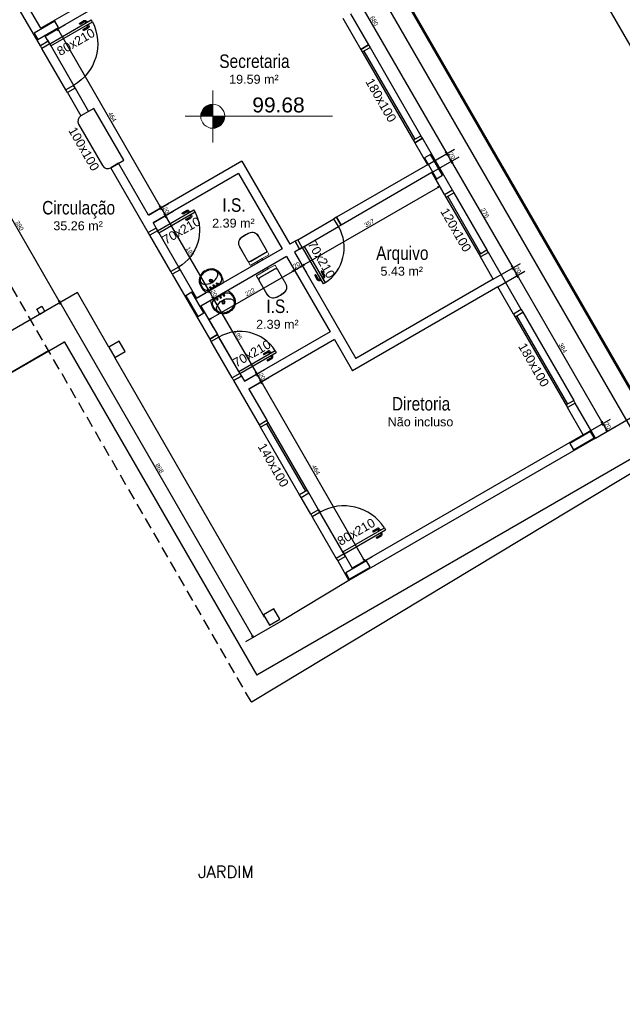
# Model space of a CAD drawing. Header units: millimetres. Extents: x -35 to 343, y 0 to 93.
# Tile 107 of 128: x 264 to 278, y 38 to 60. Entities that reach past the tile are written whole.
import ezdxf

# ---------------------------------------------------------------- set-up
doc = ezdxf.new("R2010")
doc.units = ezdxf.units.MM
doc.linetypes.add('HIDDEN', pattern=[0.375, 0.25, -0.125])
for name, color, linetype in [('A-PAREDE', 5, 'Continuous'), ('A-PILAR', 6, 'Continuous'), ('A-PISOS-NIVEL', 1, 'Continuous'), ('A-PORTA', 3, 'Continuous'), ('A-PROJCOBERTURA', 7, 'HIDDEN'), ('A-SOLEIRA', 1, 'Continuous'), ('EQUIPAMENTOS', 2, 'Continuous')]:
    doc.layers.add(name, color=color, linetype=linetype)
for name, color, linetype, lineweight in [('ARQ - COTA_NÍVEL', 2, 'Continuous', 5), ('ARQ -SIMBOLO_PORTA', 2, 'Continuous', 9), ('ARQ -TEXTO_AMBIENTE', 2, 'Continuous', 5), ('Equipamentos hidráulicos', 2, 'Continuous', 5)]:
    doc.layers.add(name, color=color, linetype=linetype, lineweight=lineweight)
doc.styles.add('Arial Narrow', font='ARIALN.TTF', dxfattribs={"height": 0.225})
doc.styles.add('Arial_2', font='arial.ttf', dxfattribs={"height": 0.15})
doc.styles.add('GULIM', font='Gulim.ttf')
doc.styles.add('R80', font='SIMPLEX.SHX', dxfattribs={"height": 0.2})
doc.dimstyles.new('GULIM-100', dxfattribs={"dimtxt": 0.1, "dimasz": 0.05, "dimexe": 0.2, "dimexo": 0, "dimgap": 0.025, "dimtad": 1, "dimdec": 0, "dimlfac": 100, "dimzin": 12, "dimdsep": 46, "dimtxsty": 'GULIM', "dimblk": 'OPEN30', "dimcen": 0, "dimclrd": 152, "dimclre": 152, "dimclrt": 152, "dimaunit": 1, "dimadec": 0, "dimazin": 0, "dimtfac": 1.875, "dimtdec": 0, "dimtmove": 2, "dimatfit": 3, "dimldrblk": 'OPEN30', "dimfxl": 0, "dimtolj": 1, "dimtzin": 12, "dimlwd": -1, "dimarcsym": 0})

# ---------------------------------------------------------------- blocks, each defined once
blk = doc.blocks.new('P-PM701')
at = {"layer": 'A-PORTA', "color": 2}
for p, q in [((-0.09, 0.15), (-0.09, 0.85)), ((-0.09, 0.85), (-0.05, 0.85)), ((-0.05, 0.15), (-0.05, 0.85)), ((-0.14, 0.66), (-0.14, 0.74)), ((-0.12, 0.66), (-0.12, 0.74)), ((-0.11, 0.77), (-0.095, 0.77)), ((-0.11, 0.75), (-0.095, 0.75)), ((-0.095, 0.735), (-0.095, 0.785)), ((-0.095, 0.785), (-0.09, 0.785)), ((-0.095, 0.735), (-0.09, 0.735)), ((-0.045, 0.785), (-0.05, 0.785)), ((-0.045, 0.735), (-0.05, 0.735)), ((-0.045, 0.735), (-0.045, 0.785)), ((-0.03, 0.77), (-0.045, 0.77)), ((-0.03, 0.75), (-0.045, 0.75)), ((-0.02, 0.66), (-0.02, 0.74)), ((0, 0.66), (0, 0.74)), ((-0.8, 0.15), (-0.75, 0.15)), ((-0.8, 0.15), (-0.8, 0)), ((-0.8, 0), (-0.75, 0)), ((-0.75, 0.15), (-0.75, 0)), ((-0.09, 0.15), (-0.05, 0.15)), ((-0.05, 0.15), (-0.05, 0)), ((-0.05, 0.15), (0, 0.15)), ((-0.05, 0), (0, 0)), ((0, 0.15), (0, 0))]:
    blk.add_line(p, q, dxfattribs=at)
for centre, radius, start, end in [((-0.05, 0.151), 0.7, 92.866, 180.0717), ((-0.11, 0.74), 0.03, 90, 180), ((-0.13, 0.66), 0.01, 180, 0), ((-0.11, 0.74), 0.01, 90, 180), ((-0.03, 0.74), 0.03, 0, 90), ((-0.03, 0.74), 0.01, 0, 90), ((-0.01, 0.66), 0.01, 180, 360)]:
    blk.add_arc(centre, radius, start, end, dxfattribs=at)
blk = doc.blocks.new('P-PM801')
at = {"layer": 'A-PORTA', "color": 2}
for p, q in [((-0.14, 0.76), (-0.14, 0.84)), ((-0.12, 0.76), (-0.12, 0.84)), ((-0.11, 0.87), (-0.095, 0.87)), ((-0.11, 0.85), (-0.095, 0.85)), ((-0.095, 0.835), (-0.095, 0.885)), ((-0.095, 0.885), (-0.09, 0.885)), ((-0.095, 0.835), (-0.09, 0.835)), ((-0.09, 0.15), (-0.09, 0.95)), ((-0.09, 0.95), (-0.05, 0.95)), ((-0.05, 0.15), (-0.05, 0.95)), ((-0.045, 0.885), (-0.05, 0.885)), ((-0.045, 0.835), (-0.05, 0.835)), ((-0.045, 0.835), (-0.045, 0.885)), ((-0.03, 0.87), (-0.045, 0.87)), ((-0.03, 0.85), (-0.045, 0.85)), ((-0.02, 0.76), (-0.02, 0.84)), ((0, 0.76), (0, 0.84)), ((-0.9, 0.15), (-0.9, 0)), ((-0.9, 0.15), (-0.85, 0.15)), ((-0.85, 0.15), (-0.85, 0)), ((-0.09, 0.15), (-0.05, 0.15)), ((-0.05, 0.15), (-0.05, 0)), ((-0.05, 0.15), (0, 0.15)), ((-0.05, 0), (0, 0)), ((0, 0.15), (0, 0)), ((-0.9, 0), (-0.85, 0))]:
    blk.add_line(p, q, dxfattribs=at)
for centre, radius, start, end in [((-0.05, 0.151), 0.8, 92.866, 180.0717), ((-0.11, 0.84), 0.03, 90, 180), ((-0.11, 0.84), 0.01, 90, 180), ((-0.03, 0.84), 0.03, 0, 90), ((-0.03, 0.84), 0.01, 0, 90), ((-0.13, 0.76), 0.01, 180, 0), ((-0.01, 0.76), 0.01, 180, 360)]:
    blk.add_arc(centre, radius, start, end, dxfattribs=at)
blk = doc.blocks.new('_Open30')
at = {"color": 0, "linetype": 'ByBlock', "lineweight": -2}
for p, q in [((-1, 0.27), (0, 0)), ((0, 0), (-1, -0.27)), ((0, 0), (-1, 0))]:
    blk.add_line(p, q, dxfattribs=at)
blk = doc.blocks.new('*D354')
at = {"color": 152, "lineweight": -2, "transparency": 16777216}
for p, q in [((269.808, 62.648), (270.418, 63)), ((273.207, 56.761), (273.817, 57.113))]:
    blk.add_line(p, q, dxfattribs=at)
at = {"color": 152, "transparency": 16777216}
blk.add_line((270.27, 62.857), (273.619, 57.056), dxfattribs=at)
at = {"layer": 'DEFPOINTS', "color": 0, "transparency": 16777216}
for p in [(269.808, 62.648), (273.644, 57.013), (273.207, 56.761)]:
    blk.add_point(p, dxfattribs=at)
at = {"color": 152, "transparency": 16777216, "xscale": 0.05, "yscale": 0.05, "zscale": 0.05}
for p, rotation in [((270.245, 62.9), 119.9999999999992), ((273.644, 57.013), 299.9999999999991)]:
    blk.add_blockref('_Open30', p, dxfattribs=dict(at, rotation=rotation))
at = {"color": 152, "transparency": 16777216, "insert": (272.011, 59.995), "char_height": 0.1, "attachment_point": 5, "rotation": 300, "style": 'GULIM'}
blk.add_mtext('\\A1;680', dxfattribs=at)
blk = doc.blocks.new('*D355')
at = {"color": 152, "lineweight": -2, "transparency": 16777216}
for p, q in [((273.207, 56.761), (273.817, 57.113)), ((273.308, 56.586), (273.918, 56.938))]:
    blk.add_line(p, q, dxfattribs=at)
at = {"color": 152, "transparency": 16777216}
blk.add_line((273.669, 56.97), (273.72, 56.881), dxfattribs=at)
at = {"layer": 'DEFPOINTS', "color": 0, "transparency": 16777216}
for p in [(273.745, 56.838), (273.207, 56.761), (273.308, 56.586)]:
    blk.add_point(p, dxfattribs=at)
at = {"color": 152, "transparency": 16777216, "xscale": 0.05, "yscale": 0.05, "zscale": 0.05}
for p, rotation in [((273.644, 57.013), 119.9999999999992), ((273.745, 56.838), 299.9999999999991)]:
    blk.add_blockref('_Open30', p, dxfattribs=dict(at, rotation=rotation))
at = {"color": 152, "transparency": 16777216, "insert": (273.761, 56.964), "char_height": 0.1, "attachment_point": 5, "rotation": 300, "style": 'GULIM'}
blk.add_mtext('\\A1;20', dxfattribs=at)
blk = doc.blocks.new('*D356')
at = {"color": 152, "lineweight": -2, "transparency": 16777216}
for p, q in [((273.308, 56.586), (273.918, 56.938)), ((274.688, 54.196), (275.298, 54.548))]:
    blk.add_line(p, q, dxfattribs=at)
at = {"color": 152, "transparency": 16777216}
blk.add_line((273.77, 56.795), (275.1, 54.491), dxfattribs=at)
at = {"layer": 'DEFPOINTS', "color": 0, "transparency": 16777216}
for p in [(273.308, 56.586), (275.125, 54.448), (274.688, 54.196)]:
    blk.add_point(p, dxfattribs=at)
at = {"color": 152, "transparency": 16777216, "xscale": 0.05, "yscale": 0.05, "zscale": 0.05}
for p, rotation in [((273.745, 56.838), 119.9999999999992), ((275.125, 54.448), 299.9999999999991)]:
    blk.add_blockref('_Open30', p, dxfattribs=dict(at, rotation=rotation))
at = {"color": 152, "transparency": 16777216, "insert": (274.501, 55.681), "char_height": 0.1, "attachment_point": 5, "rotation": 300, "style": 'GULIM'}
blk.add_mtext('\\A1;276', dxfattribs=at)
blk = doc.blocks.new('*D357')
at = {"color": 152, "lineweight": -2, "transparency": 16777216}
for p, q in [((274.688, 54.196), (275.298, 54.548)), ((274.789, 54.021), (275.399, 54.373))]:
    blk.add_line(p, q, dxfattribs=at)
at = {"color": 152, "transparency": 16777216}
blk.add_line((275.15, 54.405), (275.201, 54.317), dxfattribs=at)
at = {"layer": 'DEFPOINTS', "color": 0, "transparency": 16777216}
for p in [(274.688, 54.196), (275.226, 54.273), (274.789, 54.021)]:
    blk.add_point(p, dxfattribs=at)
at = {"color": 152, "transparency": 16777216, "xscale": 0.05, "yscale": 0.05, "zscale": 0.05}
for p, rotation in [((275.125, 54.448), 119.9999999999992), ((275.226, 54.273), 299.9999999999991)]:
    blk.add_blockref('_Open30', p, dxfattribs=dict(at, rotation=rotation))
at = {"color": 152, "transparency": 16777216, "insert": (275.241, 54.399), "char_height": 0.1, "attachment_point": 5, "rotation": 300, "style": 'GULIM'}
blk.add_mtext('\\A1;20', dxfattribs=at)
blk = doc.blocks.new('*D358')
at = {"color": 152, "lineweight": -2, "transparency": 16777216}
for p, q in [((274.789, 54.021), (275.399, 54.373)), ((276.707, 50.698), (277.317, 51.051))]:
    blk.add_line(p, q, dxfattribs=at)
at = {"color": 152, "transparency": 16777216}
blk.add_line((275.251, 54.23), (277.119, 50.994), dxfattribs=at)
at = {"layer": 'DEFPOINTS', "color": 0, "transparency": 16777216}
for p in [(274.789, 54.021), (277.144, 50.951), (276.707, 50.698)]:
    blk.add_point(p, dxfattribs=at)
at = {"color": 152, "transparency": 16777216, "xscale": 0.05, "yscale": 0.05, "zscale": 0.05}
for p, rotation in [((275.226, 54.273), 119.9999999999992), ((277.144, 50.951), 299.9999999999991)]:
    blk.add_blockref('_Open30', p, dxfattribs=dict(at, rotation=rotation))
at = {"color": 152, "transparency": 16777216, "insert": (276.251, 52.65), "char_height": 0.1, "attachment_point": 5, "rotation": 300, "style": 'GULIM'}
blk.add_mtext('\\A1;384', dxfattribs=at)
blk = doc.blocks.new('*D359')
at = {"color": 152, "lineweight": -2, "transparency": 16777216}
for p, q in [((276.707, 50.698), (277.317, 51.051)), ((276.983, 50.625), (277.418, 50.876))]:
    blk.add_line(p, q, dxfattribs=at)
at = {"color": 152, "transparency": 16777216}
blk.add_line((277.169, 50.907), (277.22, 50.819), dxfattribs=at)
at = {"layer": 'DEFPOINTS', "color": 0, "transparency": 16777216}
for p in [(276.707, 50.698), (277.245, 50.776), (276.983, 50.625)]:
    blk.add_point(p, dxfattribs=at)
at = {"color": 152, "transparency": 16777216, "xscale": 0.05, "yscale": 0.05, "zscale": 0.05}
for p, rotation in [((277.144, 50.951), 119.9999999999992), ((277.245, 50.776), 299.9999999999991)]:
    blk.add_blockref('_Open30', p, dxfattribs=dict(at, rotation=rotation))
at = {"color": 152, "transparency": 16777216, "insert": (277.261, 50.901), "char_height": 0.1, "attachment_point": 5, "rotation": 300, "style": 'GULIM'}
blk.add_mtext('\\A1;20', dxfattribs=at)
blk = doc.blocks.new('*D360')
at = {"color": 152, "lineweight": -2, "transparency": 16777216}
for p, q in [((266.382, 68.986), (267.633, 69.708)), ((276.983, 50.625), (278.234, 51.347))]:
    blk.add_line(p, q, dxfattribs=at)
at = {"color": 152, "transparency": 16777216}
blk.add_line((278.036, 51.29), (267.485, 69.565), dxfattribs=at)
at = {"layer": 'DEFPOINTS', "color": 0, "transparency": 16777216}
for p in [(267.46, 69.608), (266.382, 68.986), (276.983, 50.625)]:
    blk.add_point(p, dxfattribs=at)
at = {"color": 152, "transparency": 16777216, "xscale": 0.05, "yscale": 0.05, "zscale": 0.05}
for p, rotation in [((267.46, 69.608), 119.9999999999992), ((278.061, 51.247), 299.9999999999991)]:
    blk.add_blockref('_Open30', p, dxfattribs=dict(at, rotation=rotation))
at = {"color": 152, "transparency": 16777216, "insert": (272.827, 60.466), "char_height": 0.1, "attachment_point": 5, "rotation": 300, "style": 'GULIM'}
blk.add_mtext('\\A1;2120', dxfattribs=at)
blk = doc.blocks.new('*D367')
at = {"color": 152, "lineweight": -2, "transparency": 16777216}
for p, q in [((264.62, 59.653), (265.072, 59.914)), ((266.942, 55.631), (267.394, 55.891))]:
    blk.add_line(p, q, dxfattribs=at)
at = {"color": 152, "transparency": 16777216}
blk.add_line((264.924, 59.77), (267.196, 55.835), dxfattribs=at)
at = {"layer": 'DEFPOINTS', "color": 0, "transparency": 16777216}
for p in [(264.62, 59.653), (267.221, 55.791), (266.942, 55.631)]:
    blk.add_point(p, dxfattribs=at)
at = {"color": 152, "transparency": 16777216, "xscale": 0.05, "yscale": 0.05, "zscale": 0.05}
for p, rotation in [((264.899, 59.814), 119.9999999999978), ((267.221, 55.791), 299.9999999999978)]:
    blk.add_blockref('_Open30', p, dxfattribs=dict(at, rotation=rotation))
at = {"color": 152, "transparency": 16777216, "insert": (266.126, 57.841), "char_height": 0.1, "attachment_point": 5, "rotation": 300, "style": 'GULIM'}
blk.add_mtext('\\A1;464', dxfattribs=at)
blk = doc.blocks.new('*D368')
at = {"color": 152, "lineweight": -2, "transparency": 16777216}
for p, q in [((266.942, 55.631), (267.394, 55.891)), ((267.043, 55.456), (267.495, 55.717))]:
    blk.add_line(p, q, dxfattribs=at)
at = {"color": 152, "transparency": 16777216}
blk.add_line((267.246, 55.748), (267.297, 55.66), dxfattribs=at)
at = {"layer": 'DEFPOINTS', "color": 0, "transparency": 16777216}
for p in [(266.942, 55.631), (267.322, 55.617), (267.043, 55.456)]:
    blk.add_point(p, dxfattribs=at)
at = {"color": 152, "transparency": 16777216, "xscale": 0.05, "yscale": 0.05, "zscale": 0.05}
for p, rotation in [((267.221, 55.791), 119.9999999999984), ((267.322, 55.617), 299.9999999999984)]:
    blk.add_blockref('_Open30', p, dxfattribs=dict(at, rotation=rotation))
at = {"color": 152, "transparency": 16777216, "insert": (267.337, 55.742), "char_height": 0.1, "attachment_point": 5, "rotation": 300, "style": 'GULIM'}
blk.add_mtext('\\A1;20', dxfattribs=at)
blk = doc.blocks.new('*D369')
at = {"color": 152, "lineweight": -2, "transparency": 16777216}
for p, q in [((267.043, 55.456), (267.495, 55.717)), ((268.019, 53.765), (268.471, 54.026))]:
    blk.add_line(p, q, dxfattribs=at)
at = {"color": 152, "transparency": 16777216}
blk.add_line((267.347, 55.573), (268.273, 53.97), dxfattribs=at)
at = {"layer": 'DEFPOINTS', "color": 0, "transparency": 16777216}
for p in [(267.043, 55.456), (268.019, 53.765), (268.298, 53.926)]:
    blk.add_point(p, dxfattribs=at)
at = {"color": 152, "transparency": 16777216, "xscale": 0.05, "yscale": 0.05, "zscale": 0.05}
for p, rotation in [((267.322, 55.617), 119.9999999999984), ((268.298, 53.926), 299.9999999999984)]:
    blk.add_blockref('_Open30', p, dxfattribs=dict(at, rotation=rotation))
at = {"color": 152, "transparency": 16777216, "insert": (267.876, 54.81), "char_height": 0.1, "attachment_point": 5, "rotation": 300, "style": 'GULIM'}
blk.add_mtext('\\A1;195', dxfattribs=at)
blk = doc.blocks.new('*D370')
at = {"color": 152, "lineweight": -2, "transparency": 16777216}
for p, q in [((268.019, 53.765), (268.471, 54.026)), ((268.12, 53.591), (268.572, 53.851))]:
    blk.add_line(p, q, dxfattribs=at)
at = {"color": 152, "transparency": 16777216}
blk.add_line((268.323, 53.883), (268.374, 53.795), dxfattribs=at)
at = {"layer": 'DEFPOINTS', "color": 0, "transparency": 16777216}
for p in [(268.019, 53.765), (268.399, 53.751), (268.12, 53.591)]:
    blk.add_point(p, dxfattribs=at)
at = {"color": 152, "transparency": 16777216, "xscale": 0.05, "yscale": 0.05, "zscale": 0.05}
for p, rotation in [((268.298, 53.926), 119.9999999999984), ((268.399, 53.751), 299.9999999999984)]:
    blk.add_blockref('_Open30', p, dxfattribs=dict(at, rotation=rotation))
at = {"color": 152, "transparency": 16777216, "insert": (268.414, 53.877), "char_height": 0.1, "attachment_point": 5, "rotation": 300, "style": 'GULIM'}
blk.add_mtext('\\A1;20', dxfattribs=at)
blk = doc.blocks.new('*D371')
at = {"color": 152, "lineweight": -2, "transparency": 16777216}
for p, q in [((268.12, 53.591), (268.572, 53.851)), ((269.096, 51.9), (269.548, 52.161))]:
    blk.add_line(p, q, dxfattribs=at)
at = {"color": 152, "transparency": 16777216}
blk.add_line((268.424, 53.708), (269.35, 52.104), dxfattribs=at)
at = {"layer": 'DEFPOINTS', "color": 0, "transparency": 16777216}
for p in [(268.12, 53.591), (269.375, 52.061), (269.096, 51.9)]:
    blk.add_point(p, dxfattribs=at)
at = {"color": 152, "transparency": 16777216, "xscale": 0.05, "yscale": 0.05, "zscale": 0.05}
for p, rotation in [((268.399, 53.751), 119.9999999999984), ((269.375, 52.061), 299.9999999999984)]:
    blk.add_blockref('_Open30', p, dxfattribs=dict(at, rotation=rotation))
at = {"color": 152, "transparency": 16777216, "insert": (268.953, 52.944), "char_height": 0.1, "attachment_point": 5, "rotation": 300, "style": 'GULIM'}
blk.add_mtext('\\A1;195', dxfattribs=at)
blk = doc.blocks.new('*D372')
at = {"color": 152, "lineweight": -2, "transparency": 16777216}
for p, q in [((269.096, 51.9), (269.548, 52.161)), ((269.197, 51.725), (269.649, 51.986))]:
    blk.add_line(p, q, dxfattribs=at)
at = {"color": 152, "transparency": 16777216}
blk.add_line((269.4, 52.018), (269.451, 51.929), dxfattribs=at)
at = {"layer": 'DEFPOINTS', "color": 0, "transparency": 16777216}
for p in [(269.096, 51.9), (269.476, 51.886), (269.197, 51.725)]:
    blk.add_point(p, dxfattribs=at)
at = {"color": 152, "transparency": 16777216, "xscale": 0.05, "yscale": 0.05, "zscale": 0.05}
for p, rotation in [((269.375, 52.061), 119.9999999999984), ((269.476, 51.886), 299.9999999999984)]:
    blk.add_blockref('_Open30', p, dxfattribs=dict(at, rotation=rotation))
at = {"color": 152, "transparency": 16777216, "insert": (269.491, 52.012), "char_height": 0.1, "attachment_point": 5, "rotation": 300, "style": 'GULIM'}
blk.add_mtext('\\A1;20', dxfattribs=at)
blk = doc.blocks.new('*D373')
at = {"color": 152, "lineweight": -2, "transparency": 16777216}
for p, q in [((269.197, 51.725), (269.649, 51.986)), ((271.519, 47.703), (271.971, 47.964))]:
    blk.add_line(p, q, dxfattribs=at)
at = {"color": 152, "transparency": 16777216}
blk.add_line((269.501, 51.843), (271.773, 47.907), dxfattribs=at)
at = {"layer": 'DEFPOINTS', "color": 0, "transparency": 16777216}
for p in [(269.197, 51.725), (271.798, 47.864), (271.519, 47.703)]:
    blk.add_point(p, dxfattribs=at)
at = {"color": 152, "transparency": 16777216, "xscale": 0.05, "yscale": 0.05, "zscale": 0.05}
for p, rotation in [((269.476, 51.886), 119.9999999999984), ((271.798, 47.864), 299.9999999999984)]:
    blk.add_blockref('_Open30', p, dxfattribs=dict(at, rotation=rotation))
at = {"color": 152, "transparency": 16777216, "insert": (270.703, 49.913), "char_height": 0.1, "attachment_point": 5, "rotation": 300, "style": 'GULIM'}
blk.add_mtext('\\A1;464', dxfattribs=at)
blk = doc.blocks.new('*D374')
at = {"color": 152, "lineweight": -2, "transparency": 16777216}
for p, q in [((270.044, 54.701), (270.321, 54.221)), ((268.12, 53.591), (268.397, 53.111))]:
    blk.add_line(p, q, dxfattribs=at)
at = {"color": 152, "transparency": 16777216}
blk.add_line((268.341, 53.309), (270.178, 54.369), dxfattribs=at)
at = {"layer": 'DEFPOINTS', "color": 0, "transparency": 16777216}
for p in [(270.044, 54.701), (270.221, 54.394), (268.12, 53.591)]:
    blk.add_point(p, dxfattribs=at)
at = {"color": 152, "transparency": 16777216, "xscale": 0.05, "yscale": 0.05, "zscale": 0.05}
for p, rotation in [((270.221, 54.394), 29.99999999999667), ((268.297, 53.284), 209.9999999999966)]:
    blk.add_blockref('_Open30', p, dxfattribs=dict(at, rotation=rotation))
at = {"color": 152, "transparency": 16777216, "insert": (269.221, 53.904), "char_height": 0.1, "attachment_point": 5, "rotation": 30, "style": 'GULIM'}
blk.add_mtext('\\A1;222', dxfattribs=at)
blk = doc.blocks.new('*D375')
at = {"color": 152, "lineweight": -2, "transparency": 16777216}
for p, q in [((270.044, 54.701), (270.321, 54.221)), ((270.219, 54.802), (270.496, 54.322))]:
    blk.add_line(p, q, dxfattribs=at)
at = {"color": 152, "transparency": 16777216}
blk.add_line((270.264, 54.419), (270.352, 54.47), dxfattribs=at)
at = {"layer": 'DEFPOINTS', "color": 0, "transparency": 16777216}
for p in [(270.044, 54.701), (270.219, 54.802), (270.396, 54.495)]:
    blk.add_point(p, dxfattribs=at)
at = {"color": 152, "transparency": 16777216, "xscale": 0.05, "yscale": 0.05, "zscale": 0.05}
for p, rotation in [((270.221, 54.394), 209.9999999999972), ((270.396, 54.495), 29.99999999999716)]:
    blk.add_blockref('_Open30', p, dxfattribs=dict(at, rotation=rotation))
at = {"color": 152, "transparency": 16777216, "insert": (270.27, 54.511), "char_height": 0.1, "attachment_point": 5, "rotation": 30, "style": 'GULIM'}
blk.add_mtext('\\A1;20', dxfattribs=at)
blk = doc.blocks.new('*D376')
at = {"color": 152, "lineweight": -2, "transparency": 16777216}
for p, q in [((273.308, 56.586), (273.585, 56.106)), ((270.219, 54.802), (270.496, 54.322))]:
    blk.add_line(p, q, dxfattribs=at)
at = {"color": 152, "transparency": 16777216}
blk.add_line((270.439, 54.52), (273.442, 56.254), dxfattribs=at)
at = {"layer": 'DEFPOINTS', "color": 0, "transparency": 16777216}
for p in [(273.308, 56.586), (273.485, 56.279), (270.219, 54.802)]:
    blk.add_point(p, dxfattribs=at)
at = {"color": 152, "transparency": 16777216, "xscale": 0.05, "yscale": 0.05, "zscale": 0.05}
for p, rotation in [((273.485, 56.279), 29.99999999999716), ((270.396, 54.495), 209.9999999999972)]:
    blk.add_blockref('_Open30', p, dxfattribs=dict(at, rotation=rotation))
at = {"color": 152, "transparency": 16777216, "insert": (271.902, 55.453), "char_height": 0.1, "attachment_point": 5, "rotation": 30, "style": 'GULIM'}
blk.add_mtext('\\A1;357', dxfattribs=at)
blk = doc.blocks.new('*D313')
at = {"color": 152, "lineweight": -2, "transparency": 16777216}
for p, q in [((263.391, 57.272), (262.828, 56.947)), ((265.343, 53.891), (264.78, 53.566))]:
    blk.add_line(p, q, dxfattribs=at)
at = {"color": 152, "transparency": 16777216}
blk.add_line((263.026, 57.004), (264.928, 53.709), dxfattribs=at)
at = {"layer": 'DEFPOINTS', "color": 0, "transparency": 16777216}
for p in [(263.391, 57.272), (265.343, 53.891), (264.953, 53.666)]:
    blk.add_point(p, dxfattribs=at)
at = {"color": 152, "transparency": 16777216, "xscale": 0.05, "yscale": 0.05, "zscale": 0.05}
for p, rotation in [((263.001, 57.047), 119.9999999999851), ((264.953, 53.666), 299.9999999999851)]:
    blk.add_blockref('_Open30', p, dxfattribs=dict(at, rotation=rotation))
at = {"color": 152, "transparency": 16777216, "insert": (264.043, 55.395), "char_height": 0.1, "attachment_point": 5, "rotation": 300, "style": 'GULIM'}
blk.add_mtext('\\A1;390', dxfattribs=at)
blk = doc.blocks.new('*D314')
at = {"color": 152, "lineweight": -2, "transparency": 16777216}
for p, q in [((265.343, 53.891), (264.78, 53.566)), ((269.917, 46.506), (269.121, 46.047))]:
    blk.add_line(p, q, dxfattribs=at)
at = {"color": 152, "transparency": 16777216}
blk.add_line((264.978, 53.623), (269.269, 46.19), dxfattribs=at)
at = {"layer": 'DEFPOINTS', "color": 0, "transparency": 16777216}
for p in [(265.343, 53.891), (269.917, 46.506), (269.294, 46.147)]:
    blk.add_point(p, dxfattribs=at)
at = {"color": 152, "transparency": 16777216, "xscale": 0.05, "yscale": 0.05, "zscale": 0.05}
for p, rotation in [((264.953, 53.666), 119.9999999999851), ((269.294, 46.147), 299.9999999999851)]:
    blk.add_blockref('_Open30', p, dxfattribs=dict(at, rotation=rotation))
at = {"color": 152, "transparency": 16777216, "insert": (267.19, 49.945), "char_height": 0.1, "attachment_point": 5, "rotation": 300, "style": 'GULIM'}
blk.add_mtext('\\A1;868', dxfattribs=at)
blk = doc.blocks.new('Elevações de ponto - Cota de Nível 1-825078-NÍVEL 1')
at = {"layer": 'ARQ - COTA_NÍVEL'}
h = blk.add_hatch(color=256, dxfattribs=at)
edge = h.paths.add_edge_path(flags=0)
edge.add_line((0, 0.00228), (0, 0.00068))
edge.add_line((0, 0.00068), (-0.0016, 0.00068))
edge.add_arc((0, 0.00068), 0.0016, 90, 180, ccw=False)
h = blk.add_hatch(color=256, dxfattribs=at)
edge = h.paths.add_edge_path(flags=0)
edge.add_arc((0, 0.00068), 0.0016, 270, 360, ccw=False)
edge.add_line((0, -0.00092), (0, 0.00068))
edge.add_line((0, 0.00068), (0.0016, 0.00068))
for p, q in [((0, 0.00411), (0, -0.00284)), ((0, -0.00218), (0, 0.00308)), ((0, 0.00068), (0, 0.00228)), ((-0.00366, 0.00068), (0.016, 0.00068)), ((-0.0016, 0.00068), (0, 0.00068)), ((0.0016, 0.00068), (0, 0.00068)), ((0, 0.00068), (0, -0.00092))]:
    blk.add_line(p, q, dxfattribs=at)
blk.add_circle((0, 0.00068), 0.0016, dxfattribs=at)
for start, end in [(90, 180), (270, 360)]:
    blk.add_arc((0, 0.00068), 0.0016, start, end, dxfattribs=at)
blk = doc.blocks.new('VS-lv-45x55-01')
for p, q in [((-0.225, 0.185), (0.225, 0.185)), ((0.012, -0.265), (-0.013, -0.265))]:
    blk.add_line(p, q)
at = {"color": 1}
for p, q in [((-0.12, 0.166), (0.12, 0.166)), ((-0.01, 0.13), (0.01, 0.13)), ((0, 0.14), (0, 0.12)), ((0.012, -0.245), (-0.013, -0.245))]:
    blk.add_line(p, q, dxfattribs=at)
for centre, radius in [((-0.09, 0.13), 0.0175), ((0, 0), 0.0375), ((0, 0), 0.0225), ((0, 0.13), 0.0175), ((0.09, 0.13), 0.0175)]:
    blk.add_circle(centre, radius, dxfattribs=at)
for centre, radius, start, end in [((0.149, -0.002), 0.421, 154.0066, 180.3601), ((-0.225, 0.18), 0.005, 90, 154.0066), ((0.225, 0.18), 0.005, 25.9934, 90), ((-0.149, -0.002), 0.421, 359.6399, 25.9934), ((-0.013, -0.005), 0.26, 180, 270), ((0.012, -0.005), 0.26, 270, 0)]:
    blk.add_arc(centre, radius, start, end)
for centre, radius, start, end in [((0.149, -0.002), 0.401, 171.953, 181.187), ((-0.12, 0.036), 0.13, 90, 171.953), ((0, -0.245), 0.295, 51.389, 128.611), ((0.12, 0.036), 0.13, 8.047, 90), ((-0.149, -0.002), 0.401, 358.813, 8.047), ((-0.032, -0.006), 0.22, 181.187, 183.1668), ((-0.013, -0.005), 0.24, 183.1668, 270), ((-0.122, -0.093), 0.1, 128.611, 218.7487), ((0.012, -0.005), 0.24, 270, 356.8332), ((0.122, -0.093), 0.1, 321.2513, 51.389), ((0.032, -0.006), 0.22, 356.8332, 358.813)]:
    blk.add_arc(centre, radius, start, end, dxfattribs=at)
blk = doc.blocks.new('Deca_Bacia Sanitaria Convencional Quadra_P_21 - P_21_Branco Gelo GE17-6407791-NÍVEL 1')
at = {"layer": 'Equipamentos hidráulicos'}
for p, q in [((3.132, -4.38), (3.132, -4.254)), ((3.138, -4.248), (3.209, -4.248)), ((3.108, -4.428), (3.11, -4.385)), ((3.11, -4.471), (3.108, -4.428)), ((3.116, -4.38), (3.132, -4.38)), ((3.132, -4.38), (3.132, -4.476)), ((3.132, -4.476), (3.116, -4.476)), ((3.132, -4.602), (3.132, -4.476)), ((3.209, -4.607), (3.136, -4.607))]:
    blk.add_line(p, q, dxfattribs=at)
for centre, radius, start, end in [((3.138, -4.254), 0.006, 90, 180), ((3.116, -4.386), 0.00628, 90, 166), ((3.116, -4.469), 0.00628, 194, 270), ((3.495, -4.488), 0.12, 327.8883, 328.4894), ((3.495, -4.488), 0.12, 340.9752, 344.0579), ((3.138, -4.602), 0.006, 180, 249.2111)]:
    blk.add_arc(centre, radius, start, end, dxfattribs=at)
blk = doc.blocks.new('Deca_Shared_Assento_P_21 - AP_215_Branco Gelo GE17-6407792-NÍVEL 1')
at = {"layer": 'Equipamentos hidráulicos'}
for p, q in [((3.221, -4.25), (3.492, -4.25)), ((3.491, -4.245), (3.225, -4.245)), ((3.185, -4.285), (3.185, -4.571)), ((3.192, -4.574), (3.192, -4.282)), ((3.221, -4.605), (3.492, -4.605)), ((3.225, -4.611), (3.491, -4.611))]:
    blk.add_line(p, q, dxfattribs=at)
for centre, radius, start, end in [((3.225, -4.285), 0.04, 89.8477, 180.1118), ((3.225, -4.284), 0.0336, 97.1899, 177.0351), ((3.492, -4.368), 0.123, 5.8137, 90.1265), ((3.491, -4.367), 0.117, 7.4549, 89.8323), ((2.939, -4.439), 0.673, 0.9873, 7.4549), ((2.939, -4.416), 0.673, 352.5451, 359.0127), ((2.915, -4.428), 0.703, 359.5781, 5.9161), ((2.915, -4.428), 0.703, 354.0855, 359.5781), ((3.225, -4.571), 0.04, 179.8483, 270.1128), ((3.225, -4.572), 0.0336, 182.9649, 262.8101), ((3.492, -4.488), 0.123, 269.882, 354.1954), ((3.491, -4.488), 0.117, 270.1677, 352.5451)]:
    blk.add_arc(centre, radius, start, end, dxfattribs=at)

msp = doc.modelspace()

# ---------------------------------------------------------------- hatches: boundary and pattern name
h = msp.add_hatch()
h.set_pattern_fill('_USER', color=1, scale=2.692308, angle=60, pattern_type=0)
h.set_pattern_definition([(60, (186.1593, -122.5635), (-2.331607, 1.346154), [])])
h.paths.add_polyline_path([(263.95609, 84.76907), (263.9033, 84.70018), (264.34951, 82.91059, -0.06116576), (264.41465, 82.91859, -0.41421356), (264.68388, 82.64936), (265.52907, 82.64936, -0.02346088), (265.13502, 83.14256)])
h.paths.add_polyline_path([(263.9033, 84.70018), (263.26689, 83.86957), (264.14554, 82.65734, -0.33604975), (264.34951, 82.91059)])
h.paths.add_polyline_path([(265.52907, 82.64936), (264.68388, 82.64936, -0.41421356), (264.41465, 82.38013), (264.41465, 82.29369, 0.22887091), (270.5084, 79.27635), (281.30387, 78.7829), (303.12267, 78.7829), (302.06026, 79.33215, 0.11737763), (299.03496, 80.08359), (270.51901, 80.36222, -0.21314438)])
h.paths.add_polyline_path([(303.12267, 78.7829), (281.30387, 78.7829), (298.73459, 77.98616, -0.11737763), (301.27179, 77.35596), (303.22816, 76.03574), (303.99449, 76.47833), (304.90334, 74.90528), (307.90093, 72.88242, -0.27843453), (310.95326, 67.90997), (311.89076, 62.81133), (313.90904, 59.31806), (313.83567, 69.197, 0.27843453), (310.19614, 75.12602)])
h.paths.add_polyline_path([(265.16883, 82.55186), (266.77508, 82.55186), (266.77508, 83.24536), (265.16883, 83.24536)], flags=9)
h.paths.add_polyline_path([(304.66486, 76.55948), (304.80395, 76.31865), (305.02118, 76.44412), (304.88209, 76.68494)], flags=24)
h.paths.add_polyline_path([(304.93985, 76.07726), (305.07894, 75.83644), (305.29617, 75.9619), (305.15708, 76.20272)], flags=24)

# ---------------------------------------------------------------- linework, layer by layer
at = {"layer": 'A-PAREDE', "color": 252}
for p, q in [((266.83207, 70.62928), (278.55959, 50.31662)), ((278.08617, 50.3289), (266.67752, 70.08927)), ((271.70942, 59.35454), (271.88429, 59.4555)), ((271.88429, 59.4555), (271.70942, 59.35454)), ((272.92095, 57.25609), (273.09582, 57.35706)), ((273.09582, 57.35706), (272.92095, 57.25609)), ((273.3443, 56.72333), (273.3443, 56.72333)), ((273.7689, 56.19125), (273.59403, 56.09029)), ((274.57659, 54.79229), (274.40172, 54.69133)), ((267.98224, 53.62752), (267.98224, 53.62752)), ((275.31698, 53.5099), (275.14211, 53.40894)), ((268.37248, 53.15351), (268.42303, 53.06595)), ((265.054, 52.77628), (269.37179, 45.29765)), ((266.23352, 52.61791), (266.23352, 52.61791)), ((276.52852, 51.41146), (276.35365, 51.3105)), ((269.42605, 50.92484), (269.60092, 51.0258)), ((276.68172, 50.56726), (276.68172, 50.56726)), ((278.55488, 50.29836), (269.26663, 44.69954)), ((278.08617, 50.3289), (269.37179, 45.29765)), ((270.36835, 49.29271), (270.54322, 49.39367)), ((271.64545, 47.65957), (271.64545, 47.65957)), ((269.70661, 46.60236), (269.70661, 46.60236))]:
    msp.add_line(p, q, dxfattribs=at)
at = {"layer": 'A-PAREDE', "color": 4}
for p, q in [((269.70701, 62.82281), (264.51919, 59.82761)), ((269.80797, 62.64793), (264.62015, 59.65274)), ((264.51258, 59.4352), (263.90682, 60.48442)), ((264.51919, 59.82761), (264.08169, 60.58538)), ((271.48044, 60.15498), (271.88429, 59.4555)), ((271.30557, 60.05402), (271.70942, 59.35454)), ((264.68746, 59.53616), (264.51258, 59.4352)), ((264.68746, 59.53616), (264.62015, 59.65274)), ((271.88429, 59.4555), (271.70942, 59.35454)), ((265.29322, 58.48694), (265.11835, 58.38598)), ((265.11835, 58.38598), (265.42124, 57.86137)), ((265.29322, 58.48694), (265.59611, 57.96233)), ((265.59611, 57.96233), (265.42124, 57.86137)), ((273.09582, 57.35706), (272.92095, 57.25609)), ((273.7689, 56.19125), (273.09582, 57.35706)), ((272.92095, 57.25609), (273.20701, 56.76063)), ((269.04071, 56.84226), (266.94226, 55.63072)), ((269.04071, 56.84226), (270.11763, 54.97697)), ((266.26919, 56.79652), (266.09432, 56.69556)), ((266.93566, 55.23831), (266.09432, 56.69556)), ((266.94226, 55.63072), (266.26919, 56.79652)), ((273.20701, 56.76063), (271.16686, 55.58274)), ((268.9668, 56.56643), (267.04322, 55.45585)), ((268.9668, 56.56643), (269.94276, 54.87601)), ((273.30797, 56.58576), (271.26782, 55.40787)), ((273.59403, 56.09029), (273.30797, 56.58576)), ((273.7689, 56.19125), (273.59403, 56.09029)), ((271.16686, 55.58274), (271.26782, 55.40787)), ((267.11053, 55.33927), (266.93566, 55.23831)), ((267.04322, 55.45585), (267.11053, 55.33927)), ((269.94276, 54.87601), (268.01919, 53.76543)), ((270.23421, 55.04428), (270.11763, 54.97697)), ((270.33517, 54.86941), (270.21859, 54.8021)), ((270.23421, 55.04428), (270.33517, 54.86941)), ((270.04372, 54.70114), (268.12015, 53.59056)), ((270.04372, 54.70114), (271.01968, 53.01073)), ((270.21859, 54.8021), (271.5984, 52.41221)), ((274.57659, 54.79229), (274.40172, 54.69133)), ((274.68778, 54.19586), (274.40172, 54.69133)), ((275.31698, 53.5099), (274.57659, 54.79229)), ((267.64899, 54.40663), (267.47412, 54.30567)), ((267.64899, 54.40663), (268.01919, 53.76543)), ((267.47412, 54.30567), (268.31547, 52.84841)), ((274.68778, 54.19586), (271.5984, 52.41221)), ((274.78874, 54.02099), (271.52449, 52.13637)), ((275.14211, 53.40894), (274.78874, 54.02099)), ((268.12015, 53.59056), (268.49034, 52.94937)), ((275.31698, 53.5099), (275.14211, 53.40894)), ((268.31547, 52.84841), (268.49034, 52.94937)), ((271.01968, 53.01073), (269.09611, 51.90015)), ((271.12065, 52.83586), (269.19707, 51.72528)), ((271.12065, 52.83586), (271.52449, 52.13637)), ((268.85393, 51.91577), (269.0288, 52.01673)), ((269.0288, 52.01673), (269.09611, 51.90015)), ((268.85393, 51.91577), (269.42605, 50.92484)), ((269.19707, 51.72528), (269.60092, 51.0258)), ((276.52852, 51.41146), (276.35365, 51.3105)), ((276.70701, 50.69845), (276.35365, 51.3105)), ((276.98284, 50.62454), (276.52852, 51.41146)), ((269.42605, 50.92484), (269.60092, 51.0258)), ((276.70701, 50.69845), (271.51919, 47.70326)), ((276.98284, 50.62454), (271.44528, 47.42743)), ((270.36835, 49.29271), (270.54322, 49.39367)), ((270.76197, 49.01479), (270.54322, 49.39367)), ((270.5871, 48.91382), (270.36835, 49.29271)), ((270.76197, 49.01479), (270.5871, 48.91382)), ((271.36774, 47.96556), (271.19287, 47.8646)), ((271.19287, 47.8646), (271.44528, 47.42743)), ((271.36774, 47.96556), (271.51919, 47.70326))]:
    msp.add_line(p, q, dxfattribs=at)
at = {"layer": 'A-PAREDE', "color": 2}
for p, q in [((271.70942, 59.35454), (272.92095, 57.25609)), ((271.74307, 59.29625), (271.91794, 59.39721)), ((271.77804, 59.31644), (272.92227, 57.33458)), ((271.88429, 59.4555), (271.91794, 59.39721)), ((271.91794, 59.39721), (273.06217, 57.41535)), ((272.8873, 57.31438), (273.06217, 57.41535)), ((273.09582, 57.35706), (273.06217, 57.41535)), ((273.7689, 56.19125), (273.80255, 56.13296)), ((273.59403, 56.09029), (274.40172, 54.69133)), ((273.62768, 56.032), (273.80255, 56.13296)), ((273.66266, 56.05219), (274.40304, 54.76981)), ((273.80255, 56.13296), (274.54294, 54.85058)), ((274.36807, 54.74962), (274.54294, 54.85058)), ((274.57659, 54.79229), (274.54294, 54.85058)), ((275.14211, 53.40894), (276.35365, 51.3105)), ((275.17576, 53.35065), (275.35063, 53.45161)), ((275.21074, 53.37084), (276.35497, 51.38898)), ((275.31698, 53.5099), (275.35063, 53.45161)), ((275.35063, 53.45161), (276.49486, 51.46975)), ((276.31999, 51.36879), (276.49486, 51.46975)), ((276.52852, 51.41146), (276.49486, 51.46975)), ((269.42605, 50.92484), (269.4597, 50.86655)), ((269.63457, 50.96751), (269.4597, 50.86655)), ((270.3347, 49.351), (269.4597, 50.86655)), ((270.4746, 49.43177), (269.5996, 50.94731)), ((270.54322, 49.39367), (269.60092, 51.0258)), ((270.50957, 49.45196), (270.3347, 49.351)), ((270.36835, 49.29271), (270.3347, 49.351)), ((271.44528, 47.42743), (269.91741, 46.50645))]:
    msp.add_line(p, q, dxfattribs=at)
at = {"layer": 'A-PAREDE', "color": 1}
for p, q in [((270.2925, 55.07793), (271.10857, 55.54909)), ((267.11053, 55.33927), (267.64899, 54.40663)), ((270.33517, 54.86941), (271.20953, 55.37422)), ((267.44047, 54.36396), (266.96932, 55.18002)), ((269.0288, 52.01673), (268.49034, 52.94937)), ((268.96822, 52.12165), (268.52399, 52.89108)), ((268.82028, 51.97406), (268.34912, 52.79012)), ((271.36774, 47.96556), (270.76197, 49.01479)), ((270.62076, 48.85553), (271.15922, 47.92289))]:
    msp.add_line(p, q, dxfattribs=at)
at = {"layer": 'A-PAREDE', "color": 252}
for points in [[(326.34662, 37.77711), (299.30239, 22.15755), (276.95026, 60.85878), (303.99449, 76.47833)], [(326.35259, 37.78056), (299.31077, 22.15683), (276.95267, 60.8546), (303.99449, 76.47833)]]:
    msp.add_lwpolyline(points, close=True, dxfattribs=at)
at = {"layer": 'A-PAREDE', "color": 3}
msp.add_lwpolyline([(266.38577, 56.86383), (265.71269, 58.02963), (265.42124, 57.86137, 0.41421356), (265.37197, 57.67748), (265.91043, 56.74483, 0.41421356), (266.09432, 56.69556)], format="xyb", close=True, dxfattribs=at)
at = {"layer": 'A-PAREDE', "color": 252}
for points in [[(273.40897, 56.44978), (273.54887, 56.53055), (273.27964, 56.99687), (273.13974, 56.9161), (273.40897, 56.44978)], [(267.91757, 53.90107), (267.77767, 53.8203), (268.0469, 53.35397), (268.1868, 53.43474), (267.91757, 53.90107)], [(276.95526, 50.63193), (276.87449, 50.77183), (276.40817, 50.5026), (276.48894, 50.3627), (276.95526, 50.63193)], [(271.37191, 47.59491), (271.45267, 47.45501), (271.919, 47.72424), (271.83823, 47.86414), (271.37191, 47.59491)]]:
    msp.add_lwpolyline(points, dxfattribs=at)
at = {"layer": 'A-PAREDE', "color": 4}
msp.add_lwpolyline([(264.4977, 53.40329), (264.43039, 53.51987), (264.54697, 53.58718), (264.61428, 53.4706)], close=True, dxfattribs=at)
for points in [[(266.41741, 52.56864), (266.28279, 52.8018), (266.04963, 52.66719), (266.18425, 52.43403), (266.41741, 52.56864)], [(269.8905, 46.55309), (269.75588, 46.78625), (269.52272, 46.65163), (269.65733, 46.41847), (269.8905, 46.55309)]]:
    msp.add_lwpolyline(points, dxfattribs=at)
at = {"layer": 'A-PAREDE', "color": 252}
for centre, start, end in [((265.04234, 52.76955), 30, 120.000015), ((269.25968, 44.71107), 210, 301.080924)]:
    msp.add_arc(centre, 0.01346, start, end, dxfattribs=at)
at = {"layer": 'A-PILAR', "color": 252, "linetype": 'Continuous'}
msp.add_line((264.64544, 59.78395), (264.64544, 59.78395), dxfattribs=at)
msp.add_lwpolyline([(264.37189, 59.71928), (264.45266, 59.57939), (264.91898, 59.84862), (264.83821, 59.98851), (264.37189, 59.71928)], dxfattribs=at)
at = {"layer": 'A-PILAR', "color": 252}
msp.add_lwpolyline([(264.4977, 53.40329), (264.43039, 53.51987), (264.54697, 53.58718), (264.61428, 53.4706)], close=True, dxfattribs=at)
at = {"layer": 'A-PISOS-NIVEL', "color": 2}
for p, q in [((265.34291, 53.89127), (260.82542, 51.2831)), ((266.04964, 52.66718), (265.34291, 53.89127)), ((269.54964, 46.605), (266.18425, 52.43402))]:
    msp.add_line(p, q, dxfattribs=at)
at = {"layer": 'A-PISOS-NIVEL', "color": 252}
msp.add_line((261.94041, 50.99419), (265.03561, 52.78121), dxfattribs=at)
at = {"layer": 'A-PROJCOBERTURA', "color": 252}
msp.add_line((269.24802, 44.70434), (257.4182, 65.19418), dxfattribs=at)
at = {"layer": 'A-PROJCOBERTURA', "color": 252, "ltscale": 7.5}
msp.add_line((264.69753, 52.58602), (262.27849, 51.18938), dxfattribs=at)
at = {"layer": 'A-SOLEIRA', "color": 1}
for p, q in [((264.67063, 59.56531), (265.29322, 58.48694)), ((265.0847, 58.44427), (264.54624, 59.37691))]:
    msp.add_line(p, q, dxfattribs=at)

# ---------------------------------------------------------------- block references
at = {"layer": 'A-PAREDE', "color": 252, "yscale": 1.346153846, "zscale": 1.346153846}
for name, p, xscale, rotation in [('P-PM701', (266.93566, 55.23831), -1.346153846, 300.0000000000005), ('P-PM701', (270.23421, 55.04428), 1.346153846, 210.0000000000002), ('P-PM701', (268.85393, 51.91577), 1.346153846, 300.0000000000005), ('P-PM801', (271.19287, 47.8646), 1.346153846, 300.0000000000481)]:
    msp.add_blockref(name, p, dxfattribs=dict(at, xscale=xscale, rotation=rotation))
at = {"layer": 'A-PORTA', "color": 252, "xscale": -1.346153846, "yscale": 1.346153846, "zscale": 1.346153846, "rotation": 300.0000000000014}
msp.add_blockref('P-PM801', (264.51258, 59.4352), dxfattribs=at)
at = {"layer": 'ARQ - COTA_NÍVEL', "xscale": 168.2692307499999, "yscale": 168.2692307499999, "zscale": 168.2692307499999}
msp.add_blockref('Elevações de ponto - Cota de Nível 1-825078-NÍVEL 1', (268.38398, 57.73789), dxfattribs=at)
at = {"layer": 'EQUIPAMENTOS'}
for p, xscale, yscale, zscale, rotation in [((268.34487, 54.16052), 0.9692307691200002, 0.9692307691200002, 0.9692307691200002, 210.0005744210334), ((268.62514, 53.67508), -0.9692307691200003, 0.9692307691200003, 0.9692307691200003, 30.00000000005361)]:
    msp.add_blockref('VS-lv-45x55-01', p, dxfattribs=dict(at, xscale=xscale, yscale=yscale, zscale=zscale, rotation=rotation))
at = {"layer": 'Equipamentos hidráulicos', "yscale": 1.345805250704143, "zscale": 1.345805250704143}
for name, p, xscale, rotation in [('Deca_Shared_Assento_P_21 - AP_215_Branco Gelo GE17-6407792-NÍVEL 1', (266.38743, 47.99396), 1.345805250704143, 120.000574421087), ('Deca_Bacia Sanitaria Convencional Quadra_P_21 - P_21_Branco Gelo GE17-6407791-NÍVEL 1', (266.38743, 47.99396), 1.345805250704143, 120.000574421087), ('Deca_Bacia Sanitaria Convencional Quadra_P_21 - P_21_Branco Gelo GE17-6407791-NÍVEL 1', (262.30602, 55.0631), -1.345805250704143, 120), ('Deca_Shared_Assento_P_21 - AP_215_Branco Gelo GE17-6407792-NÍVEL 1', (262.30602, 55.0631), -1.345805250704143, 120)]:
    msp.add_blockref(name, p, dxfattribs=dict(at, xscale=xscale, rotation=rotation))

# ---------------------------------------------------------------- texts
at = {"layer": 'A-PAREDE', "color": 252, "style": 'R80'}
msp.add_text('JARDIM', height=0.269231, dxfattribs=at).set_placement((268.05777, 40.74539))
at = {"layer": 'ARQ - COTA_NÍVEL', "insert": (269.27349, 58.27478), "char_height": 0.336538, "width": 1.0959484, "attachment_point": 1, "line_spacing_factor": 0.941778, "style": 'Arial_2'}
msp.add_mtext('99.68', dxfattribs=at)
at = {"layer": 'ARQ -SIMBOLO_PORTA', "char_height": 0.201871, "width": 1.1071979, "attachment_point": 2, "line_spacing_factor": 0.941778, "style": 'Arial_2'}
for s, insert, rotation in [('80x210', (265.25764, 59.60874), 30), ('180x100', (272.25168, 58.26461), 300), ('100x100', (265.57769, 57.17045), 300), ('120x100', (273.93437, 55.3501), 300), ('70x210', (267.63204, 55.37379), 30), ('70x210', (270.91489, 54.68848), 300), ('70x210', (269.21183, 52.61248), 30), ('180x100', (275.68437, 52.31902), 300), ('140x100', (269.83369, 50.06807), 300), ('80x210', (271.55601, 48.60585), 30)]:
    msp.add_mtext(s, dxfattribs=dict(at, insert=insert, rotation=rotation))
at = {"layer": 'ARQ -TEXTO_AMBIENTE', "attachment_point": 2}
for s, insert, char_height, width, line_spacing_factor, style in [('Secretaria', (269.32191, 59.2401), 0.302806, 1.7588916, 0.974696, 'Arial Narrow'), ('19.59 m²', (269.3093, 58.78393), 0.201871, 1.7596538, 0.941778, 'Arial_2'), ('Circulação', (265.37214, 55.94987), 0.302806, 1.7588916, 0.974696, 'Arial Narrow'), ('I.S.', (268.86194, 56.0095), 0.302806, 1.7588916, 0.974696, 'Arial Narrow'), ('35.26 m²', (265.35953, 55.49371), 0.201871, 1.7596538, 0.941778, 'Arial_2'), ('2.39 m²', (268.84933, 55.55333), 0.201871, 1.7596538, 0.941778, 'Arial_2'), ('Arquivo', (272.64353, 54.92976), 0.302806, 1.7588916, 0.974696, 'Arial Narrow'), ('5.43 m²', (272.63092, 54.4736), 0.201871, 1.7596538, 0.941778, 'Arial_2'), ('I.S.', (269.84951, 53.73617), 0.302806, 1.7588916, 0.974696, 'Arial Narrow'), ('2.39 m²', (269.8369, 53.28), 0.201871, 1.7596538, 0.941778, 'Arial_2'), ('Diretoria', (273.06508, 51.54649), 0.302806, 1.7588916, 0.974696, 'Arial Narrow'), ('Não incluso', (273.05247, 51.09032), 0.2018708, 1.7596538, 0.941778, 'Arial_2')]:
    msp.add_mtext(s, dxfattribs=dict(at, insert=insert, char_height=char_height, width=width, line_spacing_factor=line_spacing_factor, style=style))

# ---------------------------------------------------------------- dimensions: what is measured, and where the dimension line sits
for base, p1, p2, angle, picture, middle in [((267.46006, 69.60843), (276.98284, 50.62454), (266.38188, 68.98594), 120, '*D360', (272.8267, 60.46593)), ((273.64399, 57.01292), (269.80797, 62.64793), (273.20701, 56.76063), 120, '*D354', (272.01052, 59.99471)), ((264.95303, 53.66617), (263.39098, 57.2721), (265.34291, 53.89127), 300, '*D313', (264.04312, 55.39472)), ((273.74496, 56.83805), (273.20701, 56.76063), (273.30797, 56.58576), 120, '*D355', (273.76052, 56.96362)), ((275.12476, 54.44815), (273.30797, 56.58576), (274.68778, 54.19586), 120, '*D356', (274.50097, 55.68127)), ((273.48505, 56.27905), (270.21859, 54.8021), (273.30797, 56.58576), 210, '*D376', (271.9022, 55.45333)), ((267.32168, 55.61661), (266.94226, 55.63072), (267.04322, 55.45585), 120, '*D368', (267.33724, 55.74218)), ((268.29764, 53.9262), (267.04322, 55.45585), (268.01919, 53.76543), 120, '*D369', (267.87582, 54.80961)), ((270.39567, 54.49539), (270.04372, 54.70114), (270.21859, 54.8021), 210, '*D375', (270.2701, 54.51096)), ((275.22573, 54.27328), (274.68778, 54.19586), (274.78874, 54.02099), 120, '*D357', (275.24129, 54.39885)), ((277.14399, 50.95074), (274.78874, 54.02099), (276.70701, 50.69845), 120, '*D358', (276.25097, 52.65018)), ((268.3986, 53.75133), (268.01919, 53.76543), (268.12015, 53.59056), 120, '*D370', (268.41417, 53.8769)), ((269.29438, 46.14674), (265.34291, 53.89127), (269.91741, 46.50645), 300, '*D314', (267.18975, 49.94459)), ((269.37456, 52.06091), (268.12015, 53.59056), (269.09611, 51.90015), 120, '*D371', (268.95274, 52.94432)), ((269.47552, 51.88604), (269.09611, 51.90015), (269.19707, 51.72528), 120, '*D372', (269.49109, 52.01161)), ((271.79764, 47.86402), (269.19707, 51.72528), (271.51919, 47.70326), 120, '*D373', (270.70268, 49.9132)), ((277.24496, 50.77587), (276.70701, 50.69845), (276.98284, 50.62454), 120, '*D359', (277.26052, 50.90144))]:
    dim = msp.add_linear_dim(base=base, p1=p1, p2=p2, angle=angle, dimstyle='GULIM-100')
    dim.commit()
    dim.dimension.update_dxf_attribs({"geometry": picture, "text_midpoint": middle})
for p1, p2, distance, picture, middle in [((264.62015, 59.65274), (266.94226, 55.63072), 0.32153, '*D367', (266.12576, 57.84066)), ((268.12015, 53.59056), (270.04372, 54.70114), -0.35416, '*D374', (269.22145, 53.90421))]:
    dim = msp.add_aligned_dim(p1=p1, p2=p2, distance=distance, dimstyle='GULIM-100')
    dim.commit()
    dim.dimension.update_dxf_attribs({"geometry": picture, "text_midpoint": middle})

doc.saveas('drawing.dxf')
